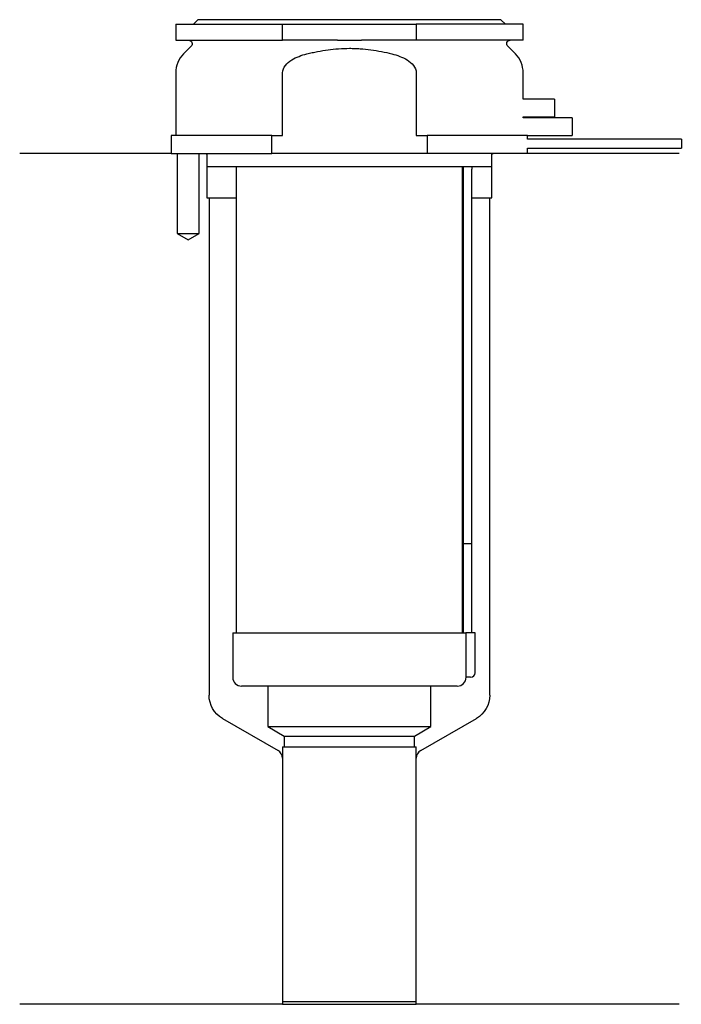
# Model space of a CAD drawing. Header units: millimetres. Extents: x 21 to 95, y 174 to 284.
import ezdxf

# ---------------------------------------------------------------- set-up
doc = ezdxf.new("R2010")
doc.units = ezdxf.units.MM
for name, color, linetype in [('201', 7, 'Continuous'), ('30', 7, 'Continuous'), ('32', 7, 'Continuous')]:
    doc.layers.add(name, color=color, linetype=linetype)

msp = doc.modelspace()

# ---------------------------------------------------------------- linework, layer by layer
at = {"layer": '201', "color": 113}
for p, q in [((37.53, 269.31), (20.53, 269.31)), ((38.18, 269.31), (38.18, 260.31)), ((40.68, 260.31), (40.68, 269.31)), ((41.43, 269.31), (41.53, 269.21)), ((41.53, 269.21), (41.53, 264.31)), ((73.53, 269.21), (73.63, 269.31)), ((73.53, 264.31), (73.53, 269.21)), ((94.53, 269.31), (77.53, 269.31)), ((41.53, 264.31), (41.78, 264.31)), ((41.78, 264.31), (41.78, 208.49)), ((41.78, 264.31), (44.83, 264.31)), ((70.23, 264.31), (70.28, 264.31)), ((71.28, 264.31), (73.28, 264.31)), ((73.28, 208.49), (73.28, 264.31)), ((73.28, 264.31), (73.53, 264.31)), ((38.18, 260.31), (39.43, 259.59)), ((39.43, 259.59), (40.68, 260.31)), ((43.28, 205.89), (49.52, 202.29)), ((65.53, 202.29), (71.78, 205.89)), ((50.02, 201.42), (50.02, 173.8)), ((65.03, 173.8), (65.03, 201.42)), ((50.02, 173.8), (20.53, 173.8)), ((50.02, 173.8), (65.03, 173.8)), ((94.53, 173.8), (65.03, 173.8))]:
    msp.add_line(p, q, dxfattribs=at)
at = {"layer": '201', "color": 113, "extrusion": (0, 0, -1)}
for centre, start, end in [((-44.78, 208.49), 300, 360), ((-70.28, 208.49), 180, 240)]:
    msp.add_arc(centre, 3, start, end, dxfattribs=at)
at = {"layer": '201', "color": 113}
for centre, start, end in [((49.02, 201.42), 0, 60), ((66.03, 201.42), 120, 180)]:
    msp.add_arc(centre, 1, start, end, dxfattribs=at)
at = {"layer": '30', "color": 113}
for p, q in [((40.53, 284.31), (40.03, 283.81)), ((74.53, 284.31), (40.53, 284.31)), ((75.03, 283.81), (74.53, 284.31)), ((38.03, 283.81), (50.03, 283.81)), ((38.03, 283.81), (38.03, 282.01)), ((50.03, 283.81), (65.03, 283.81)), ((50.03, 282.01), (50.03, 283.81)), ((77.03, 283.81), (65.03, 283.81)), ((65.03, 283.81), (65.03, 282.01)), ((77.03, 282.01), (77.03, 283.81)), ((38.03, 282.01), (50.03, 282.01)), ((56.18, 282.01), (50.03, 282.01)), ((65.03, 282.01), (58.87, 282.01)), ((77.03, 282.01), (65.03, 282.01)), ((39.76, 281.33), (38.9, 280.48)), ((76.15, 280.48), (75.29, 281.33)), ((38.03, 278.35), (38.03, 271.31)), ((50.03, 271.31), (50.03, 278.35)), ((65.03, 278.35), (65.03, 271.31)), ((77.03, 275.41), (77.03, 278.35)), ((77.03, 273.31), (77.03, 273.41)), ((37.53, 271.31), (37.53, 269.31)), ((48.81, 271.31), (37.53, 271.31)), ((48.81, 271.31), (50.03, 271.31)), ((48.81, 269.31), (48.81, 271.31)), ((65.03, 271.31), (66.24, 271.31)), ((66.24, 271.31), (66.24, 269.31)), ((77.53, 271.31), (66.24, 271.31)), ((77.53, 270.91), (77.53, 271.31)), ((94.78, 270.91), (77.53, 270.91)), ((94.78, 270.91), (94.78, 269.91)), ((77.53, 269.31), (77.53, 269.91)), ((77.53, 269.91), (94.78, 269.91)), ((37.53, 269.31), (48.81, 269.31)), ((38.18, 269.31), (38.18, 260.31)), ((40.68, 260.31), (40.68, 269.31)), ((41.53, 269.31), (41.53, 267.81)), ((66.24, 269.31), (48.81, 269.31)), ((77.53, 269.31), (66.24, 269.31)), ((73.53, 267.81), (73.53, 269.31)), ((73.53, 267.81), (41.53, 267.81)), ((44.83, 267.81), (44.83, 215.51)), ((70.23, 215.51), (70.23, 267.81)), ((70.28, 267.41), (70.28, 225.51)), ((71.28, 225.51), (71.28, 267.41)), ((38.18, 260.31), (40.68, 260.31)), ((70.28, 225.51), (71.28, 225.51)), ((70.28, 225.51), (70.28, 215.51)), ((70.28, 225.51), (71.28, 225.51)), ((71.28, 215.51), (71.28, 225.51)), ((44.43, 215.51), (44.43, 210.51)), ((44.43, 215.51), (70.6, 215.51)), ((70.6, 215.51), (70.6, 211.01)), ((71.63, 215.51), (70.6, 215.51)), ((71.63, 211.01), (71.63, 215.51)), ((71.13, 210.51), (70.62, 210.51)), ((69.63, 209.51), (45.43, 209.51)), ((48.38, 209.51), (48.38, 204.98)), ((66.68, 204.98), (66.68, 209.51)), ((48.38, 204.98), (66.68, 204.98)), ((48.38, 204.98), (50.22, 203.91)), ((64.83, 203.91), (66.68, 204.98)), ((50.22, 203.91), (50.22, 202.71)), ((50.22, 203.91), (64.83, 203.91)), ((64.83, 202.71), (64.83, 203.91)), ((50.02, 202.71), (50.02, 174.11)), ((50.02, 202.71), (65.03, 202.71)), ((65.03, 174.11), (65.03, 202.71)), ((50.02, 174.11), (65.03, 174.11))]:
    msp.add_line(p, q, dxfattribs=at)
at = {"layer": '30', "color": 113, "extrusion": (0, 0, -1)}
for centre, radius, start, end in [((-39.48, 281.61), 0.4, 90, 225), ((-75.58, 281.61), 0.4, -45, 90), ((-73.78, 267.41), 2.5, 0, 9.2081)]:
    msp.add_arc(centre, radius, start, end, dxfattribs=at)
at = {"layer": '30', "color": 113}
for centre, radius, start, end in [((41.03, 278.35), 3, 135, 180), ((74.03, 278.35), 3, 0, 45), ((73.78, 267.41), 3.5, 173.437, 180), ((45.43, 210.51), 1, 180, 270), ((69.63, 210.51), 1, -90, 0), ((71.13, 211.01), 0.5, -90, 0)]:
    msp.add_arc(centre, radius, start, end, dxfattribs=at)
for points, knots in [([(56.18, 282.01), (56.63, 282.01), (57.08, 282.01), (57.63, 282.01), (57.75, 282.01), (57.97, 282.01), (58.08, 282.01), (58.42, 282.01), (58.64, 282.01), (58.87, 282.01)], [0, 0, 0, 0, 0.5, 0.5, 0.625, 0.625, 0.75, 0.75, 1, 1, 1, 1]), ([(52.76, 280.48), (52.95, 280.53), (53.15, 280.57), (53.54, 280.66), (53.74, 280.7), (54.33, 280.82), (54.73, 280.89), (55.92, 281.04), (56.72, 281.1), (57.73, 281.1), (57.93, 281.09), (58.33, 281.08), (58.54, 281.07), (59.14, 281.03), (59.54, 280.99), (60.74, 280.83), (61.52, 280.67), (62.3, 280.48)], [0, 0, 0, 0, 0.0625, 0.0625, 0.125, 0.125, 0.25, 0.25, 0.5, 0.5, 0.5625, 0.5625, 0.625, 0.625, 0.75, 0.75, 1, 1, 1, 1]), ([(50.03, 278.35), (50.03, 278.97), (50.53, 279.48), (51.58, 280.12), (52.16, 280.32), (52.76, 280.48)], [0, 0, 0, 0, 0.5, 0.5, 1, 1, 1, 1]), ([(62.3, 280.48), (62.89, 280.32), (63.48, 280.12), (64.53, 279.48), (65.03, 278.97), (65.03, 278.35)], [0, 0, 0, 0, 0.5, 0.5, 1, 1, 1, 1]), ([(70.6, 211.01), (70.6, 210.96), (70.6, 210.9), (70.6, 210.8), (70.6, 210.75), (70.61, 210.66), (70.61, 210.62), (70.61, 210.56), (70.62, 210.54), (70.62, 210.53), (70.62, 210.52), (70.62, 210.51)], [0, 0, 0, 0, 0.208202, 0.208202, 0.416635, 0.416635, 0.625338, 0.625338, 0.835614, 0.835614, 1, 1, 1, 1])]:
    msp.add_open_spline(points, degree=3, knots=knots, dxfattribs=at)
at = {"layer": '32', "color": 113}
for p, q in [((80.53, 275.41), (77.03, 275.41)), ((80.53, 275.41), (80.53, 273.41)), ((77.03, 273.41), (80.53, 273.41)), ((82.53, 273.31), (77.03, 273.31)), ((82.53, 273.31), (82.53, 271.31)), ((77.53, 271.31), (82.53, 271.31))]:
    msp.add_line(p, q, dxfattribs=at)

doc.saveas('drawing.dxf')
